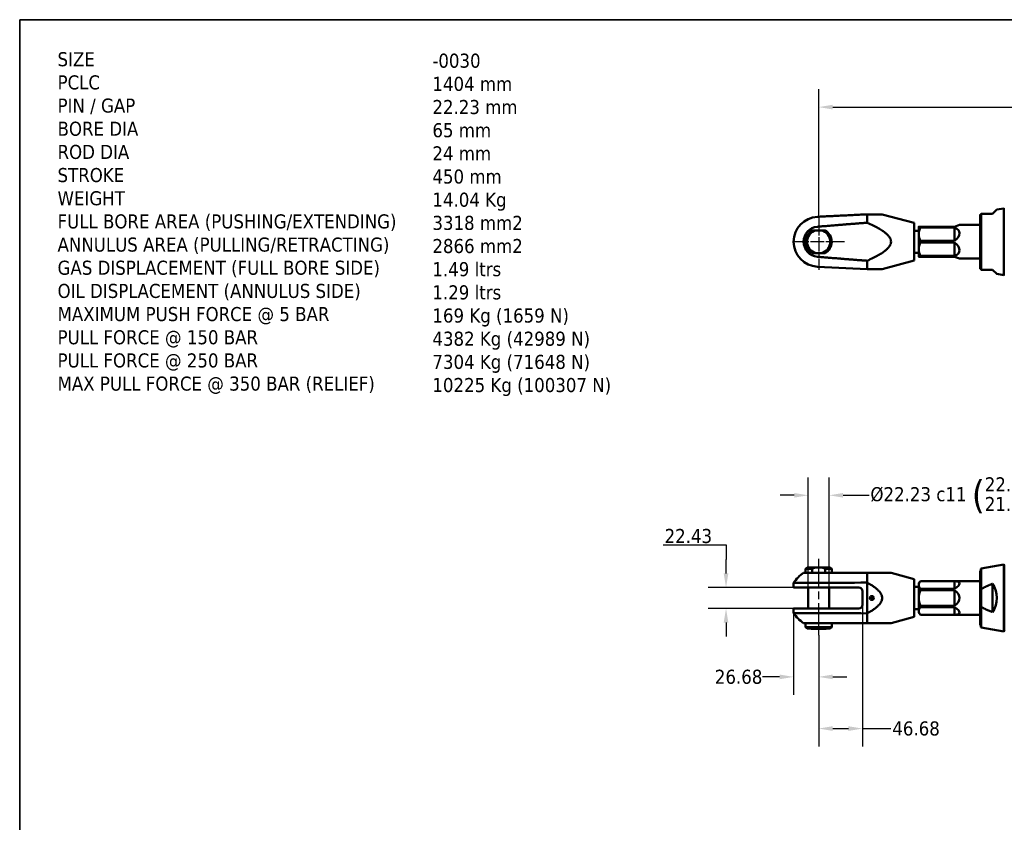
# Model space of a CAD drawing. Header units: millimetres. Extents: x 30 to 2490, y 30 to 1752.
# Tile 2 of 4: x 30 to 1080, y 896 to 1752. Entities that reach past the tile are written whole.
import ezdxf

# ---------------------------------------------------------------- set-up
doc = ezdxf.new("R2010")
doc.units = ezdxf.units.MM
doc.header["$LTSCALE"] = 6
doc.linetypes.add('CHAIN', pattern=[0.3543, 0.2362, -0.0295, 0.0591, -0.0295])
for name, color, linetype, lineweight in [('Border (ISO)', 7, 'Continuous', 70), ('Center Mark (ISO)', 7, 'Continuous', 25), ('Centerline (ISO)', 7, 'Continuous', 25), ('Dimension (ISO)', 7, 'Continuous', 25), ('Symbol (ISO)', 7, 'Continuous', 25), ('Visible (ISO)', 7, 'Continuous', 50)]:
    doc.layers.add(name, color=color, linetype=linetype, lineweight=lineweight)
doc.styles.add('Note Text (ISO)', font='tahoma.ttf')
doc.dimstyles.new('Default (ISO)', dxfattribs={"dimscale": 6, "dimtxt": 2.5, "dimasz": 2.5, "dimexe": 3.175, "dimexo": 0, "dimgap": 0.25, "dimtad": 0, "dimtih": 1, "dimtoh": 1, "dimrnd": 1e-08, "dimzin": 0, "dimdsep": 46, "dimtxsty": 'Note Text (ISO)', "dimcen": 0.09, "dimdle": 10, "dimclrd": 256, "dimclre": 256, "dimclrt": 256, "dimazin": 0, "dimtfac": 1, "dimtdec": 3, "dimtofl": 0, "dimtmove": 0, "dimatfit": 3, "dimfxl": 1, "dimtolj": 1, "dimtzin": 0, "dimlwd": -1, "dimlwe": -1, "dimarcsym": 0})

# ---------------------------------------------------------------- blocks, each defined once
blk = doc.blocks.new('*D19')
at = {"layer": 'Defpoints', "color": 0, "transparency": 16777216}
for p in [(2285.7, 1658.8), (881.9, 1542.7), (2285.7, 1542.7)]:
    blk.add_point(p, dxfattribs=at)
at = {"layer": 'Dimension (ISO)', "transparency": 16777216}
for p, q in [((881.9, 1542.7), (881.9, 1677.8)), ((2285.7, 1542.7), (2285.7, 1677.8)), ((896.9, 1658.8), (1561.2, 1658.8)), ((2270.7, 1658.8), (1606.4, 1658.8))]:
    blk.add_line(p, q, dxfattribs=at)
for points in [[(896.9, 1661.3), (896.9, 1656.3), (881.9, 1658.8)], [(2270.7, 1661.3), (2270.7, 1656.3), (2285.7, 1658.8)]]:
    blk.add_solid(points, dxfattribs=at)
at = {"layer": 'Dimension (ISO)', "transparency": 16777216, "insert": (1562.7, 1658.8), "char_height": 15, "attachment_point": 4, "style": 'Note Text (ISO)'}
blk.add_mtext('\\A1;1404', dxfattribs=at)
blk = doc.blocks.new('*D24')
at = {"layer": 'Defpoints', "color": 0, "transparency": 16777216}
for p in [(928.6, 1128.2), (881.9, 1095.7), (928.6, 996.2)]:
    blk.add_point(p, dxfattribs=at)
at = {"layer": 'Dimension (ISO)', "transparency": 16777216}
for p, q in [((928.6, 1128.2), (928.6, 977.2)), ((881.9, 1095.7), (881.9, 977.2)), ((896.9, 996.2), (913.6, 996.2)), ((928.6, 996.2), (958.9, 996.2))]:
    blk.add_line(p, q, dxfattribs=at)
for points in [[(896.9, 998.7), (896.9, 993.7), (881.9, 996.2)], [(913.6, 998.7), (913.6, 993.7), (928.6, 996.2)]]:
    blk.add_solid(points, dxfattribs=at)
at = {"layer": 'Dimension (ISO)', "transparency": 16777216, "insert": (960.4, 996.2), "char_height": 15, "attachment_point": 4, "style": 'Note Text (ISO)'}
blk.add_mtext('\\A1;46.68', dxfattribs=at)
blk = doc.blocks.new('*D25')
at = {"layer": 'Defpoints', "color": 0, "transparency": 16777216}
for p in [(855.2, 1119.4), (881.9, 1095.7), (881.9, 1051.3)]:
    blk.add_point(p, dxfattribs=at)
at = {"layer": 'Dimension (ISO)', "transparency": 16777216}
for p, q in [((855.2, 1119.4), (855.2, 1032.2)), ((881.9, 1095.7), (881.9, 1032.2)), ((840.2, 1051.3), (822.1, 1051.3)), ((896.9, 1051.3), (911.9, 1051.3))]:
    blk.add_line(p, q, dxfattribs=at)
for points in [[(840.2, 1053.8), (840.2, 1048.8), (855.2, 1051.3)], [(896.9, 1053.8), (896.9, 1048.8), (881.9, 1051.3)]]:
    blk.add_solid(points, dxfattribs=at)
at = {"layer": 'Dimension (ISO)', "transparency": 16777216, "insert": (771.2, 1051.3), "char_height": 15, "attachment_point": 4, "style": 'Note Text (ISO)'}
blk.add_mtext('\\A1;26.68', dxfattribs=at)
blk = doc.blocks.new('*D26')
at = {"layer": 'Defpoints', "color": 0, "transparency": 16777216}
for p in [(870.8, 1244.9), (870.8, 1146.6), (893, 1146.6)]:
    blk.add_point(p, dxfattribs=at)
at = {"layer": 'Dimension (ISO)', "transparency": 16777216}
for p, q in [((870.8, 1146.6), (870.8, 1263.9)), ((893, 1146.6), (893, 1263.9)), ((855.8, 1244.9), (840.8, 1244.9)), ((908, 1244.9), (935.6, 1244.9))]:
    blk.add_line(p, q, dxfattribs=at)
for points in [[(855.8, 1247.4), (855.8, 1242.4), (870.8, 1244.9)], [(908, 1247.4), (908, 1242.4), (893, 1244.9)]]:
    blk.add_solid(points, dxfattribs=at)
at = {"layer": 'Dimension (ISO)', "transparency": 16777216, "insert": (937.1, 1244.9), "char_height": 15, "attachment_point": 4, "style": 'Note Text (ISO)'}
blk.add_mtext('\\A1;\\fTahoma|b0|i0;Ø22.23 \\A1;c11 {\\H2.00x;({\\H0.5x;\\S22.120^ 21.990;})} PIN', dxfattribs=at)
blk = doc.blocks.new('*D27')
at = {"layer": 'Defpoints', "color": 0, "transparency": 16777216}
for p in [(855.2, 1146.6), (783.1, 1124.2), (855.2, 1124.2)]:
    blk.add_point(p, dxfattribs=at)
at = {"layer": 'Dimension (ISO)', "transparency": 16777216}
for p, q in [((716.1, 1192.1), (783.1, 1192.1)), ((783.1, 1192.1), (783.1, 1176.6)), ((783.1, 1161.6), (783.1, 1176.6)), ((855.2, 1146.6), (764.1, 1146.6)), ((855.2, 1124.2), (764.1, 1124.2)), ((783.1, 1109.2), (783.1, 1094.2))]:
    blk.add_line(p, q, dxfattribs=at)
for points in [[(780.6, 1161.6), (785.6, 1161.6), (783.1, 1146.6)], [(780.6, 1109.2), (785.6, 1109.2), (783.1, 1124.2)]]:
    blk.add_solid(points, dxfattribs=at)
at = {"layer": 'Dimension (ISO)', "transparency": 16777216, "insert": (717.6, 1201.4), "char_height": 15, "attachment_point": 4, "style": 'Note Text (ISO)'}
blk.add_mtext('\\A1;22.43', dxfattribs=at)
blk = doc.blocks.new('Borders OMS Border')
at = {"layer": 'Border (ISO)', "linetype": 'Continuous', "lineweight": 35}
for p, q in [((5, 5), (5, 292)), ((5, 292), (415, 292))]:
    blk.add_line(p, q, dxfattribs=at)

msp = doc.modelspace()

# ---------------------------------------------------------------- linework, layer by layer
at = {"layer": 'Center Mark (ISO)', "linetype": 'CHAIN', "ltscale": 10.629293}
msp.add_line((881.898, 1542.655), (881.898, 1485.261), dxfattribs=at)
at = {"layer": 'Center Mark (ISO)', "linetype": 'CHAIN', "ltscale": 10.146613}
msp.add_line((909.292, 1515.261), (854.505, 1515.261), dxfattribs=at)
at = {"layer": 'Centerline (ISO)', "linetype": 'CHAIN', "ltscale": 23.990969}
msp.add_line((881.898, 1095.746), (881.898, 1177.098), dxfattribs=at)
at = {"layer": 'Visible (ISO)'}
for p, q in [((933.587, 1544.465), (949.595, 1544.465)), ((933.587, 1544.465), (933.587, 1535.515)), ((983.576, 1535.36), (949.595, 1544.465)), ((1054.226, 1544.161), (1054.326, 1544.261)), ((1054.226, 1537.432), (1054.226, 1544.161)), ((1054.326, 1544.261), (1054.326, 1537.509)), ((1054.826, 1544.261), (1054.326, 1544.261)), ((1054.826, 1485.895), (1054.826, 1544.627)), ((1055.326, 1545.127), (1055.319, 1545.12)), ((1055.319, 1545.12), (1055.319, 1485.403)), ((1067.326, 1545.127), (1071.718, 1549.519)), ((1071.718, 1549.519), (1079.334, 1550.862)), ((1079.334, 1479.661), (1079.334, 1550.862)), ((1079.826, 1550.449), (1079.334, 1550.862)), ((983.576, 1495.162), (983.576, 1535.36)), ((1026.701, 1531.261), (1032.196, 1533.261)), ((1054.226, 1533.261), (1032.196, 1533.261)), ((1054.226, 1537.432), (1054.326, 1537.509)), ((1054.326, 1537.444), (1054.226, 1537.368)), ((1054.226, 1537.368), (1054.226, 1537.432)), ((1054.226, 1486.361), (1054.226, 1537.368)), ((1054.326, 1537.509), (1054.826, 1537.509)), ((1054.826, 1537.444), (1054.326, 1537.444)), ((1054.326, 1537.444), (1054.326, 1486.261)), ((884.512, 1527.376), (879.285, 1527.376)), ((983.576, 1527.011), (988.576, 1527.011)), ((988.576, 1523.261), (988.576, 1531.261)), ((988.576, 1507.261), (988.576, 1523.261)), ((990.576, 1531.261), (990.576, 1530.403)), ((1026.701, 1531.261), (990.576, 1531.261)), ((990.576, 1530.403), (1026.701, 1530.403)), ((1026.701, 1530.403), (1026.701, 1516.12)), ((990.576, 1516.12), (990.576, 1514.403)), ((1026.701, 1516.12), (990.576, 1516.12)), ((990.576, 1514.403), (1026.701, 1514.403)), ((1026.701, 1514.403), (1026.701, 1500.12)), ((879.285, 1503.146), (884.512, 1503.146)), ((983.576, 1503.511), (988.576, 1503.511)), ((988.576, 1499.261), (988.576, 1507.261)), ((933.587, 1495.008), (933.587, 1486.057)), ((983.576, 1495.162), (949.595, 1486.057)), ((990.576, 1500.12), (990.576, 1499.261)), ((1026.701, 1500.12), (990.576, 1500.12)), ((990.576, 1499.261), (1026.701, 1499.261)), ((1032.196, 1497.261), (1026.701, 1499.261)), ((1054.226, 1497.261), (1032.196, 1497.261)), ((933.581, 1486.057), (880.611, 1488.616)), ((949.595, 1486.057), (933.587, 1486.057)), ((1054.226, 1486.361), (1054.326, 1486.261)), ((1054.826, 1486.261), (1054.326, 1486.261)), ((1055.319, 1485.403), (1055.326, 1485.395)), ((1071.718, 1481.003), (1067.326, 1485.395)), ((1071.718, 1481.003), (1079.334, 1479.661)), ((1079.826, 1480.074), (1079.334, 1479.661)), ((869.505, 1168.098), (868.005, 1166.598)), ((868.005, 1166.598), (875.097, 1166.598)), ((868.005, 1162.098), (868.005, 1166.598)), ((879.285, 1168.098), (869.505, 1168.098)), ((875.097, 1162.098), (875.097, 1166.598)), ((879.285, 1168.098), (884.512, 1168.098)), ((894.292, 1168.098), (884.512, 1168.098)), ((888.7, 1166.598), (895.792, 1166.598)), ((888.7, 1166.598), (888.7, 1162.098)), ((894.292, 1168.098), (895.792, 1166.598)), ((895.792, 1162.098), (895.792, 1166.598)), ((1054.826, 1166.201), (1055.319, 1166.788)), ((1054.826, 1144.641), (1054.826, 1166.201)), ((1055.319, 1166.788), (1079.334, 1171.022)), ((1055.319, 1166.788), (1055.319, 1145.029)), ((1079.334, 1099.821), (1079.334, 1171.022)), ((1079.826, 1170.609), (1079.334, 1171.022)), ((1079.826, 1100.234), (1079.826, 1170.609)), ((865.868, 1162.098), (880.491, 1162.098)), ((933.587, 1162.098), (959.03, 1162.098)), ((933.587, 1162.098), (933.587, 1151.821)), ((983.576, 1155.52), (959.03, 1162.098)), ((983.576, 1115.323), (983.576, 1155.52)), ((1054.226, 1164.322), (1054.326, 1164.422)), ((1054.226, 1106.522), (1054.226, 1164.322)), ((1054.326, 1164.422), (1054.326, 1106.422)), ((1054.826, 1164.422), (1054.326, 1164.422)), ((880.491, 1151.452), (855.222, 1151.452)), ((855.222, 1146.637), (855.222, 1151.452)), ((855.222, 1146.637), (880.611, 1146.637)), ((870.783, 1124.207), (870.783, 1146.637)), ((924.581, 1146.637), (880.611, 1146.637)), ((893.013, 1124.207), (893.013, 1146.637)), ((933.581, 1151.82), (933.581, 1119.023)), ((983.576, 1147.172), (988.576, 1147.172)), ((988.576, 1151.422), (990.576, 1153.422)), ((988.576, 1149.278), (988.576, 1151.422)), ((988.576, 1135.422), (988.576, 1149.278)), ((990.576, 1153.422), (990.576, 1153.401)), ((1054.226, 1153.422), (990.576, 1153.422)), ((990.576, 1153.401), (1026.701, 1153.401)), ((990.576, 1145.155), (990.576, 1143.668)), ((1026.701, 1145.155), (990.576, 1145.155)), ((1026.701, 1153.401), (1026.701, 1145.155)), ((1054.826, 1144.641), (1054.826, 1126.202)), ((1055.326, 1125.833), (1055.326, 1145.01)), ((1067.326, 1150.559), (1067.326, 1120.284)), ((928.581, 1128.207), (928.581, 1142.637)), ((937.156, 1135.162), (937.642, 1136.521)), ((938.091, 1134.062), (937.156, 1135.162)), ((937.642, 1136.521), (939.062, 1136.781)), ((939.511, 1134.322), (938.091, 1134.062)), ((939.062, 1136.781), (939.996, 1135.681)), ((939.996, 1135.681), (939.511, 1134.322)), ((988.576, 1121.565), (988.576, 1135.422)), ((990.576, 1143.668), (1026.701, 1143.668)), ((1026.701, 1143.668), (1026.701, 1127.175)), ((880.611, 1124.207), (855.222, 1124.207)), ((855.222, 1119.391), (855.222, 1124.207)), ((880.611, 1124.207), (924.581, 1124.207)), ((983.576, 1123.672), (988.576, 1123.672)), ((990.576, 1127.175), (990.576, 1125.688)), ((1026.701, 1127.175), (990.576, 1127.175)), ((990.576, 1125.688), (1026.701, 1125.688)), ((1026.701, 1125.688), (1026.701, 1117.442)), ((1054.826, 1104.642), (1054.826, 1126.202)), ((1055.319, 1125.814), (1055.319, 1104.055)), ((855.222, 1119.391), (880.491, 1119.391)), ((933.587, 1119.022), (933.587, 1108.746)), ((983.576, 1115.323), (959.03, 1108.746)), ((988.576, 1119.422), (988.576, 1121.565)), ((988.576, 1119.422), (990.576, 1117.422)), ((990.576, 1117.442), (990.576, 1117.422)), ((1026.701, 1117.442), (990.576, 1117.442)), ((1054.226, 1117.422), (990.576, 1117.422)), ((880.491, 1108.746), (865.868, 1108.746)), ((868.005, 1108.746), (868.005, 1104.246)), ((868.005, 1104.246), (895.792, 1104.246)), ((869.505, 1102.746), (868.005, 1104.246)), ((894.292, 1102.746), (869.505, 1102.746)), ((873.898, 1102.496), (873.898, 1102.746)), ((873.898, 1102.496), (889.898, 1102.496)), ((889.898, 1102.496), (889.898, 1102.746)), ((894.292, 1102.746), (895.792, 1104.246)), ((895.792, 1108.746), (895.792, 1104.246)), ((959.03, 1108.746), (933.587, 1108.746)), ((1054.226, 1106.522), (1054.326, 1106.422)), ((1054.826, 1106.422), (1054.326, 1106.422)), ((1054.826, 1104.642), (1055.319, 1104.055)), ((1055.319, 1104.055), (1079.334, 1099.821)), ((1079.826, 1100.234), (1079.334, 1099.821)), ((1079.826, 1100.234), (1080.324, 1099.69))]:
    msp.add_line(p, q, dxfattribs=at)
msp.add_circle((938.576, 1135.422), 2.1, dxfattribs=at)
for centre, radius, start, end in [((881.898, 1515.261), 26.676, 93.02401, 266.97599), ((881.898, 1515.261), 16.03, 95.036404, 264.963596), ((881.898, 1515.261), 13.894, 119.311058, 240.688942), ((881.898, 1515.261), 12.394, 102.174778, 257.825222), ((881.898, 1515.261), 12.394, 282.174778, 77.825222), ((881.898, 1515.261), 13.894, 299.311058, 60.688942), ((881.898, 1135.422), 31.122, 121.002719, 148.997281), ((924.581, 1142.637), 4, 0, 90), ((938.576, 1135.422), 1.25, 160.354927, 220.354927), ((938.576, 1135.422), 1.25, 100.354927, 160.354927), ((938.576, 1135.422), 1.25, 220.354927, 280.354927), ((938.576, 1135.422), 1.25, 40.354927, 100.354927), ((938.576, 1135.422), 1.25, 280.354927, 340.354927), ((938.576, 1135.422), 1.25, 340.354927, 40.354927), ((924.581, 1128.207), 4, 270, 0), ((881.898, 1135.422), 31.122, 211.002719, 238.997281)]:
    msp.add_arc(centre, radius, start, end, dxfattribs=at)
for centre, major_axis, ratio, start_param, end_param in [((982.742, 1515.261), (49.362, 9.935), 0.30406961, 5.74617725, 6.69794175), ((982.742, 1515.261), (49.362, -9.935), 0.30406961, 5.86842887, 6.82019337), ((1301.595, 1135.422), (-1038.006, 0), 0.01689572, 5.07480959, 5.12999078), ((982.742, 1135.422), (49.384, 16.048), 0.1650759, 5.75370971, 6.70547421), ((1030.21, 1135.422), (-26.939, 0), 0.98433165, 3.51156331, 3.51234236), ((1042.595, 1135.422), (-29.123, 0), 0.98433165, 2.58526954, 3.69791577), ((982.742, 1135.422), (-49.455, 0), 0.36397023, 2.6657104, 3.6174749), ((982.742, 1135.422), (-49.384, 16.048), 0.1650759, 2.71930375, 3.67106825), ((1030.21, 1135.422), (-26.939, 0), 0.98433165, 2.77084295, 2.77162199), ((1301.595, 1135.422), (-1038.006, 0), 0.01689572, 1.15319453, 1.20837572)]:
    msp.add_ellipse(centre, major_axis=major_axis, ratio=ratio, start_param=start_param, end_param=end_param, dxfattribs=at)
for points, weights in [([(933.581, 1544.465), (906.796, 1543.171), (880.611, 1541.906)], [1, 0.999619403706, 1]), ([(933.587, 1544.465), (933.584, 1544.465), (933.581, 1544.465)], [1.00000010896, 1.00000005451, 1]), ([(1054.826, 1544.627), (1055.067, 1544.868), (1055.319, 1545.12)], [1, 1.00014377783, 1]), ([(1067.326, 1545.127), (1059.98, 1545.127), (1055.326, 1545.127)], [1, 1.0036847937, 1.00000598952]), ([(933.587, 1535.515), (903.898, 1533.292), (880.491, 1531.23)], [1.00081437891, 1.00261674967, 1.00000052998]), ([(933.587, 1495.008), (979.294, 1515.261), (933.587, 1535.515)], [1.00841782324, 1.26613608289, 1.00841782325]), ([(875.097, 1527.376), (877.31, 1527.376), (879.285, 1527.376)], [1, 1.0129369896, 1]), ([(884.512, 1527.376), (886.487, 1527.376), (888.7, 1527.376)], [1, 1.0129369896, 1]), ([(990.576, 1531.261), (988.576, 1531.261), (988.576, 1531.261)], [1, 1.0307764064, 1]), ([(988.576, 1523.261), (988.576, 1526.622), (990.576, 1530.403)], [1, 1.0307764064, 1]), ([(990.576, 1516.12), (988.576, 1519.901), (988.576, 1523.261)], [1, 1.0307764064, 1]), ([(988.576, 1507.261), (988.576, 1510.622), (990.576, 1514.403)], [1, 1.0307764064, 1]), ([(879.285, 1503.146), (877.31, 1503.146), (875.097, 1503.146)], [1, 1.0129369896, 1]), ([(888.7, 1503.146), (886.487, 1503.146), (884.512, 1503.146)], [1, 1.0129369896, 1]), ([(990.576, 1500.12), (988.576, 1503.901), (988.576, 1507.261)], [1, 1.0307764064, 1]), ([(880.491, 1499.293), (903.898, 1497.23), (933.587, 1495.008)], [1.00000052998, 1.00261674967, 1.00081437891]), ([(988.576, 1499.261), (988.576, 1499.261), (990.576, 1499.261)], [1, 1.0307764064, 1]), ([(933.581, 1486.057), (933.584, 1486.057), (933.587, 1486.057)], [1, 1.00000005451, 1.00000010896]), ([(1055.319, 1485.403), (1055.067, 1485.654), (1054.826, 1485.895)], [1, 1.00014377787, 1]), ([(1055.326, 1485.395), (1059.98, 1485.395), (1067.326, 1485.395)], [1.00000598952, 1.0036847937, 1]), ([(879.285, 1168.098), (877.31, 1167.681), (875.097, 1166.598)], [1, 1.0129369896, 1]), ([(888.7, 1166.598), (886.487, 1167.681), (884.512, 1168.098)], [1, 1.0129369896, 1]), ([(880.491, 1162.098), (903.898, 1162.098), (933.587, 1162.098)], [1.00000052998, 1.00261674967, 1.00081437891]), ([(933.581, 1151.82), (933.584, 1151.82), (933.587, 1151.821)], [1, 1.00000005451, 1.00000010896]), ([(933.587, 1119.022), (963.553, 1135.422), (933.587, 1151.821)], [1.00002252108, 1.14689959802, 1.00002252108]), ([(988.576, 1149.278), (988.576, 1151.218), (990.576, 1153.401)], [1, 1.0307764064, 1]), ([(990.576, 1145.155), (988.576, 1147.338), (988.576, 1149.278)], [1, 1.0307764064, 1]), ([(1055.319, 1145.029), (1055.067, 1144.832), (1054.826, 1144.641)], [1, 1.00014377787, 1]), ([(1055.326, 1145.01), (1059.98, 1147.694), (1067.326, 1150.559)], [1.00000598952, 1.0036847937, 1]), ([(988.576, 1135.422), (988.576, 1139.302), (990.576, 1143.668)], [1, 1.0307764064, 1]), ([(990.576, 1127.175), (988.576, 1131.541), (988.576, 1135.422)], [1, 1.0307764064, 1]), ([(988.576, 1121.565), (988.576, 1123.505), (990.576, 1125.688)], [1, 1.0307764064, 1]), ([(1054.826, 1126.202), (1055.067, 1126.011), (1055.319, 1125.814)], [1, 1.00014377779, 1]), ([(1067.326, 1120.284), (1059.98, 1123.149), (1055.326, 1125.833)], [1, 1.0036847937, 1.00000598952]), ([(933.587, 1119.022), (933.584, 1119.023), (933.581, 1119.023)], [1.00000010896, 1.00000005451, 1]), ([(990.576, 1117.442), (988.576, 1119.625), (988.576, 1121.565)], [1, 1.0307764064, 1]), ([(880.491, 1108.746), (903.898, 1108.746), (933.587, 1108.746)], [1.00000052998, 1.00261674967, 1.00081437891])]:
    msp.add_rational_spline(points, weights, degree=2, dxfattribs=at)
for points in [[(880.611, 1541.906), (880.571, 1541.904), (880.531, 1541.902), (880.491, 1541.9)], [(880.491, 1488.622), (880.531, 1488.62), (880.571, 1488.618), (880.611, 1488.616)], [(880.491, 1151.452), (880.531, 1151.452), (880.571, 1151.452), (880.611, 1151.452)], [(880.611, 1119.391), (880.571, 1119.391), (880.531, 1119.391), (880.491, 1119.391)]]:
    msp.add_open_spline(points, degree=3, dxfattribs=at)

# ---------------------------------------------------------------- block references
at = {"xscale": 6, "yscale": 6, "zscale": 6}
msp.add_blockref('Borders OMS Border', (0, 0), dxfattribs=at)

# ---------------------------------------------------------------- texts
at = {"layer": 'Symbol (ISO)', "char_height": 15, "attachment_point": 4, "line_spacing_factor": 0.987884, "style": 'Note Text (ISO)'}
for s, insert, width in [('\\fTahoma|b0|i0;SIZE\\P\\fTahoma|b0|i0;PCLC\\P\\fTahoma|b0|i0;PIN / GAP\\P\\fTahoma|b0|i0;BORE DIA\\P\\fTahoma|b0|i0;ROD DIA\\P\\fTahoma|b0|i0;STROKE\\P\\fTahoma|b0|i0;WEIGHT\\P\\fTahoma|b0|i0;FULL BORE AREA (PUSHING/EXTENDING)\\P\\fTahoma|b0|i0;ANNULUS AREA (PULLING/RETRACTING)\\P\\fTahoma|b0|i0;GAS DISPLACEMENT (FULL BORE SIDE)\\P\\fTahoma|b0|i0;OIL DISPLACEMENT (ANNULUS SIDE)\\P\\fTahoma|b0|i0;MAXIMUM PUSH FORCE @ 5 BAR\\P\\fTahoma|b0|i0;PULL FORCE @ 150 BAR\\P\\fTahoma|b0|i0;PULL FORCE @ 250 BAR\\P\\fTahoma|b0|i0;MAX PULL FORCE @ 350 BAR (RELIEF)', (70.368, 1535.161), 383.80065), ('\\fTahoma|b0|i0;-0030\\P\\fTahoma|b0|i0;1404 mm\\P\\fTahoma|b0|i0;22.23 mm\\P\\fTahoma|b0|i0;65 mm\\P\\fTahoma|b0|i0;24 mm\\P\\fTahoma|b0|i0;450 mm\\P\\fTahoma|b0|i0;14.04 Kg\\P\\fTahoma|b0|i0;3318 mm2\\P\\fTahoma|b0|i0;2866 mm2\\P\\fTahoma|b0|i0;1.49 ltrs\\P\\fTahoma|b0|i0;1.29 ltrs\\P\\fTahoma|b0|i0;169 Kg (1659 N)\\P\\fTahoma|b0|i0;4382 Kg (42989 N)\\P\\fTahoma|b0|i0;7304 Kg (71648 N)\\P\\fTahoma|b0|i0;10225 Kg (100307 N)\\P', (470.023, 1533.247), 196.25203)]:
    msp.add_mtext(s, dxfattribs=dict(at, insert=insert, width=width))

# ---------------------------------------------------------------- dimensions: what is measured, and where the dimension line sits
at = {"layer": 'Dimension (ISO)'}
for base, p1, p2, angle, override, picture, middle in [((2285.704, 1658.8), (881.898, 1542.655), (2285.704, 1542.655), 180, {"dimgap": 0.25, "dimtih": 0, "dimtoh": 0, "dimdec": 0, "dimtol": 0, "dimlim": 0, "dimtp": 0, "dimtm": 0, "dimtdec": 0, "dimatfit": 1}, '*D19', (1583.801, 1658.8)), ((783.129, 1124.207), (855.222, 1146.637), (855.222, 1124.207), 90, {"dimgap": 0.25, "dimtad": 1, "dimtih": 1, "dimtoh": 1, "dimdec": 2, "dimtol": 0, "dimlim": 0, "dimtp": 0, "dimtm": 0, "dimtdec": 3, "dimtmove": 1, "dimatfit": 1}, '*D27', (782.14, 1192.078))]:
    dim = msp.add_linear_dim(base=base, p1=p1, p2=p2, angle=angle, dimstyle='Default (ISO)', override=override, dxfattribs=at)
    dim.commit()
    dim.dimension.update_dxf_attribs({"geometry": picture, "text_midpoint": middle, "dimtype": 160})
dim = msp.add_linear_dim(base=(870.783, 1244.868), p1=(893.013, 1146.637), p2=(870.783, 1146.637), text='\\fTahoma|b0|i0;Ø<> \\A1;c11 {\\H2.00x;({\\H0.5x;\\S22.120^ 21.990;})} PIN', dimstyle='Default (ISO)', override={"dimtih": 0, "dimtoh": 0, "dimdec": 2, "dimtp": -0.11, "dimtm": 0.24, "dimtdec": 3, "dimatfit": 1}, dxfattribs=at)
dim.commit()
dim.dimension.update_dxf_attribs({"geometry": '*D26', "text_midpoint": (1057.637, 1244.868), "dimtype": 160})
for base, p1, p2, override, picture, middle in [((928.581, 996.207), (881.898, 1095.746), (928.581, 1128.207), {"dimgap": 0.25, "dimtih": 0, "dimtoh": 0, "dimdec": 2, "dimtol": 0, "dimlim": 0, "dimtp": 0, "dimtm": 0, "dimtdec": 3, "dimatfit": 2}, '*D24', (985.482, 996.207)), ((881.898, 1051.258), (855.222, 1119.391), (881.898, 1095.746), {"dimgap": 0.25, "dimtih": 0, "dimtoh": 0, "dimdec": 2, "dimtol": 0, "dimlim": 0, "dimtp": 0, "dimtm": 0, "dimtdec": 3, "dimatfit": 1}, '*D25', (795.897, 1051.258))]:
    dim = msp.add_linear_dim(base=base, p1=p1, p2=p2, dimstyle='Default (ISO)', override=override, dxfattribs=at)
    dim.commit()
    dim.dimension.update_dxf_attribs({"geometry": picture, "text_midpoint": middle, "dimtype": 160})

doc.saveas('drawing.dxf')
